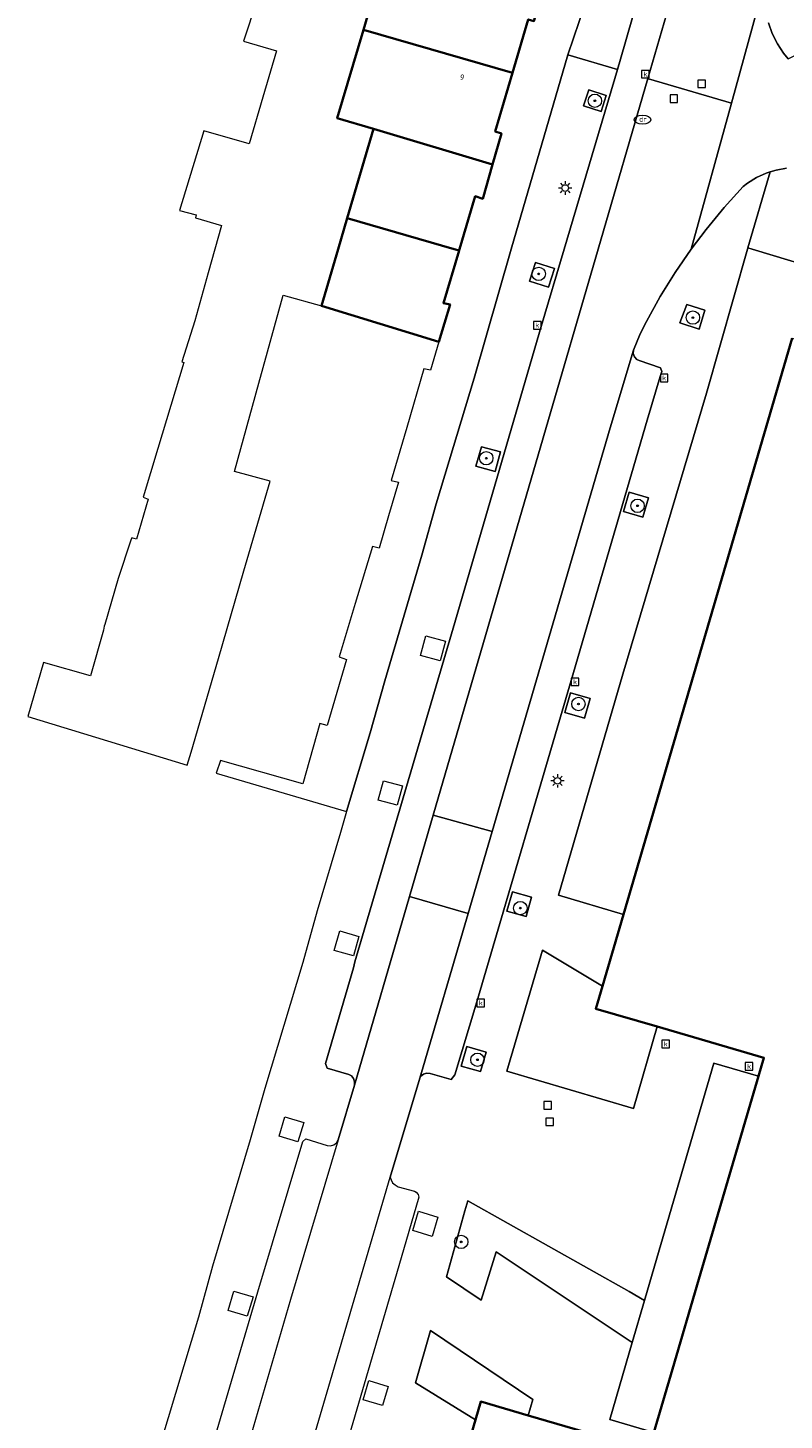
# Model space of a CAD drawing. Header units: metres. Extents: x 136597 to 137331, y 452400 to 453440.
# Tile 23 of 40: x 136654 to 136699, y 452930 to 453013. Entities that reach past the tile are written whole.
import ezdxf
from ezdxf.enums import TextEntityAlignment as Align

# ---------------------------------------------------------------- set-up
doc = ezdxf.new("R2010")
doc.units = ezdxf.units.M
doc.layers.get('0').update_dxf_attribs({"lineweight": 25})
for name, color, linetype, lineweight in [('AB-ondergrond', 7, 'Continuous', 25), ('B-WE-GR-BOOM-S @ 0.2', 90, 'Continuous', 25), ('B-WE-GR-GROENVOORZIENING-GV', 80, 'Continuous', 18), ('B-WE-KL-ET_LS_OV_LICHTMAST-S @ 0.2', 190, 'Continuous', 25), ('B-WE-KL-WATER-S @ 0.2', 170, 'Continuous', 25), ('B-WE-OG-BEBOUWING-GV', 7, 'Continuous', 35), ('B-WE-OG-BEBOUWING-T18', 10, 'Continuous', 18), ('B-WE-OG-TERREIN_ERF-GV', 7, 'Continuous', 18), ('B-WE-RI-GWA_KOLK-S @ 0.2', 30, 'Continuous', 25), ('B-WE-RI-GWA_RIOOLPUT-S @ 0.2', 30, 'Continuous', 25), ('B-WE-VH-VERHARDING_BETONSTRAATSTEEN-GV', 252, 'Continuous', 18), ('B-WE-VH-VERHARDING_STRAATBAKSTEEN-GV', 252, 'Continuous', 18), ('B-WE-VH-VERHARDING_TEGEL-GV', 252, 'Continuous', 18)]:
    doc.layers.add(name, color=color, linetype=linetype, lineweight=lineweight)
doc.styles.add('NLCS-ISO', font='NLCS-ISO.ttf')
doc.styles.add('NLCS-ISO-ANNOTATIEF-T18', font='NLCS-ISO.ttf', dxfattribs={"height": 1.8})

# ---------------------------------------------------------------- blocks, each defined once
blk = doc.blocks.new('SKL-ET_OV_LICHTMAST-SO')
at = {"color": 0, "linetype": 'ByBlock', "lineweight": 18}
for points in [[(-1.25, 0), (-2, 0)], [(-1.41, 1.41), (-0.88, 0.88)], [(0, 2), (0, 1.25)], [(0.88, 0.88), (1.41, 1.41)], [(2, 0), (1.25, 0)], [(-1.41, -1.41), (-0.88, -0.88)], [(0, -1.25), (0, -2)], [(0.88, -0.88), (1.41, -1.41)]]:
    blk.add_lwpolyline(points, dxfattribs=at)
blk.add_circle((0, 0), 1, dxfattribs=at)
blk = doc.blocks.new('SRI-PUT_INSPECTIEPUT_RIOOLPUT-SO')
at = {"color": 0, "linetype": 'ByBlock', "lineweight": 18}
blk.add_lwpolyline([(-1.125, -1.125), (1.125, -1.125), (1.125, 1.125), (-1.125, 1.125)], close=True, dxfattribs=at)
blk = doc.blocks.new('SRI-KOLK-SO')
at = {"color": 0, "linetype": 'ByBlock', "lineweight": 18}
blk.add_lwpolyline([(-1.125, -1.125), (1.125, -1.125), (1.125, 1.125), (-1.125, 1.125)], close=True, dxfattribs=at)
at = {"color": 0, "linetype": 'ByBlock', "lineweight": 18, "style": 'NLCS-ISO'}
blk.add_text('k', height=1.5, dxfattribs=at).set_placement((0, 0), align=Align.MIDDLE_CENTER)
blk = doc.blocks.new('SKL-WATER_DRAINAGEPUT-SO')
at = {"color": 0, "linetype": 'ByBlock', "lineweight": 18}
blk.add_ellipse((0, 0), major_axis=(2.5, 0), ratio=0.54, dxfattribs=at)
at = {"color": 0, "linetype": 'ByBlock', "lineweight": 18, "style": 'NLCS-ISO'}
blk.add_text('dr', height=1.5, dxfattribs=at).set_placement((0.12, 0.19), align=Align.MIDDLE_CENTER)
blk = doc.blocks.new('SGR-BOOM_01-SO')
at = {"linetype": 'ByBlock', "lineweight": 18}
h = blk.add_hatch(color=0, dxfattribs=at)
h.dxf.hatch_style = 1
edge = h.paths.add_edge_path()
edge.add_arc((0, 0), 0.25, 0, 360)
at = {"color": 0, "linetype": 'ByBlock', "lineweight": 18}
for radius in [2, 0.25]:
    blk.add_circle((0, 0), radius, dxfattribs=at)
blk = doc.blocks.new('A$C8609b1a7')
at = {"layer": 'B-WE-GR-GROENVOORZIENING-GV', "color": 9, "flags": 128}
for points in [[(-631.97, -431.549), (-631.664, -430.599), (-632.711, -430.262), (-633.017, -431.212)], [(-623.225, -439.667), (-623.248, -439.747), (-625.696, -448.344), (-630.677, -465.089), (-634.509, -478.264), (-630.646, -479.424), (-620.594, -445.067), (-610.329, -448.069), (-609.183, -444.107), (-619.668, -441.056), (-619.605, -440.765), (-622.961, -439.747)], [(-636.234, -441.664), (-635.095, -442.016), (-634.749, -440.898), (-635.888, -440.546)], [(-627.277, -444.15), (-626.118, -444.528), (-625.786, -443.397), (-626.866, -443.047)], [(-639.103, -451.528), (-639.425, -452.691), (-638.286, -453.007), (-637.964, -451.844)], [(-630.639, -455.391), (-629.488, -455.731), (-629.147, -454.575), (-630.298, -454.235)], [(-632.965, -467.72), (-632.624, -466.547), (-633.787, -466.209), (-634.128, -467.383)], [(-637.254, -478.064), (-637.58, -479.214), (-636.445, -479.536), (-636.119, -478.387)], [(-628.628, -486.102), (-632.288, -485.032), (-631.894, -483.686), (-635.471, -481.542), (-637.586, -488.748), (-630.04, -490.987)], [(-640.315, -488.449), (-639.163, -488.785), (-638.822, -487.618), (-639.975, -487.282)], [(-630.115, -504.925), (-629.383, -502.42), (-630.307, -501.899), (-639.92, -496.478), (-640.088, -497.076), (-641.191, -501.016), (-639.125, -502.412), (-638.231, -499.522)], [(-639.456, -509.534), (-639.14, -508.451), (-636.315, -509.277), (-636.044, -508.334), (-642.129, -504.211), (-643.023, -507.328)]]:
    blk.add_lwpolyline(points, close=True, dxfattribs=at)
at = {"layer": 'B-WE-OG-BEBOUWING-GV', "color": 9, "flags": 128}
for points in [[(-635.372, -424.116), (-644.609, -421.483), (-646.136, -426.671), (-637.253, -429.24), (-636.315, -426.052), (-635.971, -426.153)], [(-637.253, -429.24), (-646.136, -426.671), (-647.691, -431.953), (-645.529, -432.578), (-638.444, -434.7), (-637.915, -432.849), (-638.28, -432.73)], [(-638.444, -434.7), (-645.529, -432.578), (-647.096, -437.914), (-640.716, -439.747), (-640.433, -439.828), (-640.409, -439.747), (-639.472, -436.599), (-639.027, -436.744)], [(-640.433, -439.828), (-640.716, -439.747), (-647.096, -437.914), (-647.634, -439.747), (-648.629, -443.134), (-641.63, -445.275), (-640.968, -443.056), (-641.368, -442.968)]]:
    blk.add_lwpolyline(points, close=True, dxfattribs=at)
for points in [[(-620.594, -445.067), (-630.646, -479.424), (-631.894, -483.686), (-632.288, -485.032), (-628.628, -486.102), (-622.272, -487.96), (-622.592, -489.052), (-626.141, -501.156), (-627.715, -506.523), (-628.819, -510.289)], [(-629.138, -511.377), (-636.315, -509.277), (-639.14, -508.451), (-639.456, -509.534), (-640.533, -513.226)]]:
    blk.add_lwpolyline(points, dxfattribs=at)
at = {"layer": 'B-WE-OG-TERREIN_ERF-GV', "color": 9, "flags": 128}
for points in [[(-651.669, -422.464), (-653.268, -427.345), (-651.304, -427.923), (-652.118, -430.7), (-652.932, -433.477), (-655.649, -432.689), (-657.09, -437.445), (-656.102, -437.706), (-656.131, -437.885), (-654.585, -438.333), (-654.982, -439.747), (-655.378, -441.157), (-656.183, -444.027), (-656.953, -446.471), (-656.835, -446.504), (-658.381, -451.639), (-659.252, -454.531), (-658.952, -454.651), (-659.652, -457.036), (-659.939, -456.955), (-659.987, -457.101), (-660.745, -459.376), (-661.547, -462.138), (-661.573, -462.222), (-661.628, -462.458), (-662.395, -465.186), (-665.201, -464.39), (-666.125, -467.616), (-656.636, -470.521), (-656.405, -469.731), (-654.775, -464.155), (-653.25, -458.938), (-651.687, -453.592), (-653.821, -453), (-652.364, -447.743), (-650.911, -442.501), (-648.629, -443.134), (-647.634, -439.747), (-647.096, -437.914), (-645.529, -432.578), (-647.691, -431.953), (-646.136, -426.671), (-644.609, -421.483)], [(-636.315, -426.052), (-637.253, -429.24), (-638.28, -432.73), (-637.915, -432.849), (-638.444, -434.7), (-639.027, -436.744), (-639.472, -436.599), (-640.409, -439.747), (-640.433, -439.828), (-641.368, -442.968), (-640.968, -443.056), (-641.63, -445.275), (-642.137, -446.976), (-642.532, -446.888), (-643.555, -450.382), (-644.479, -453.535), (-644.045, -453.638), (-644.635, -455.651), (-645.198, -457.573), (-645.593, -457.484), (-646.621, -460.878), (-647.585, -464.059), (-647.139, -464.222), (-647.714, -466.188), (-648.286, -468.141), (-648.732, -468.038), (-649.732, -471.633), (-654.655, -470.23), (-654.899, -470.991), (-647.133, -473.285), (-645.732, -468.582), (-644.864, -465.477), (-642.648, -457.99), (-641.798, -454.928), (-639.542, -447.439), (-637.334, -439.747), (-633.962, -428.173), (-632.273, -423.179)]]:
    blk.add_lwpolyline(points, dxfattribs=at)
blk.add_lwpolyline([(-628.819, -510.289), (-627.715, -506.523), (-626.141, -501.156), (-622.592, -489.052), (-625.248, -488.273), (-628.787, -500.382), (-629.383, -502.42), (-630.115, -504.925), (-631.457, -509.515)], close=True, dxfattribs=at)
at = {"layer": 'B-WE-VH-VERHARDING_BETONSTRAATSTEEN-GV', "color": 9, "flags": 128}
blk.add_lwpolyline([(-643.393, -478.34), (-639.898, -479.348), (-638.467, -474.464), (-641.982, -473.498)], close=True, dxfattribs=at)
at = {"layer": 'B-WE-VH-VERHARDING_STRAATBAKSTEEN-GV', "color": 9, "flags": 128}
for points in [[(-620.821, -428.401), (-621.095, -428.076), (-621.469, -427.509), (-621.775, -426.901), (-622.006, -426.262)], [(-622.151, -423.571), (-624.205, -431.048), (-626.595, -439.747), (-625.716, -438.58), (-624.64, -437.275), (-623.503, -436.022), (-623.246, -435.824), (-622.715, -435.49), (-622.145, -435.227), (-621.902, -435.15), (-621.547, -435.038), (-620.93, -434.927)], [(-625.296, -416.207), (-629.186, -429.58), (-629.138, -429.594), (-624.205, -431.048), (-622.151, -423.571)], [(-627.159, -415.699), (-630.814, -428.431), (-630.997, -429.047), (-634.169, -439.747), (-635.533, -444.359), (-640.78, -462.337), (-646.644, -482.235), (-646.723, -482.594), (-648.384, -488.307), (-648.285, -488.568), (-647.006, -488.946), (-646.85, -489.034), (-646.718, -489.191), (-646.655, -489.387), (-646.671, -489.592), (-643.393, -478.34), (-641.982, -473.498), (-632.148, -439.747), (-629.186, -429.58), (-625.296, -416.207)]]:
    blk.add_lwpolyline(points, dxfattribs=at)
for points in [[(-629.186, -429.58), (-632.148, -439.747), (-641.982, -473.498), (-638.467, -474.464), (-631.422, -450.413), (-630.04, -445.777), (-629.644, -444.805), (-629.264, -444.06), (-628.443, -442.581), (-627.552, -441.142), (-626.595, -439.747), (-624.205, -431.048), (-629.138, -429.594)], [(-639.898, -479.348), (-642.774, -489.168), (-642.709, -489.059), (-642.557, -488.929), (-642.367, -488.869), (-642.163, -488.889), (-640.908, -489.244), (-640.681, -488.973), (-639.38, -484.618), (-633.761, -465.475), (-629.228, -449.941), (-628.448, -447.35), (-628.345, -447.052), (-628.436, -446.827), (-629.705, -446.394), (-629.846, -446.321), (-629.982, -446.171), (-630.051, -445.98), (-630.04, -445.777), (-631.422, -450.413), (-638.467, -474.464)], [(-646.671, -489.592), (-647.643, -492.849), (-650.481, -502.358), (-653.821, -513.808), (-650.33, -514.831), (-648.189, -507.54), (-644.534, -495.075), (-642.774, -489.168), (-639.898, -479.348), (-643.393, -478.34)]]:
    blk.add_lwpolyline(points, close=True, dxfattribs=at)
at = {"layer": 'B-WE-VH-VERHARDING_TEGEL-GV', "color": 9, "flags": 128}
for points in [[(-632.273, -423.179), (-633.962, -428.173), (-630.997, -429.047), (-630.814, -428.431), (-627.159, -415.699)], [(-622.006, -426.262), (-621.775, -426.901), (-621.469, -427.509), (-621.095, -428.076), (-620.821, -428.401), (-614.738, -425.283)], [(-655.762, -513.24), (-652.42, -501.908), (-649.745, -492.946), (-649.572, -492.785), (-648.3, -493.196), (-648.095, -493.215), (-647.899, -493.154), (-647.74, -493.024), (-647.643, -492.849), (-646.671, -489.592), (-646.655, -489.387), (-646.718, -489.191), (-646.85, -489.034), (-647.006, -488.946), (-648.285, -488.568), (-648.384, -488.307), (-646.723, -482.594), (-646.644, -482.235), (-640.78, -462.337), (-635.533, -444.359), (-634.169, -439.747), (-630.997, -429.047), (-633.962, -428.173), (-637.334, -439.747), (-639.542, -447.439), (-641.798, -454.928), (-642.648, -457.99), (-644.864, -465.477), (-645.732, -468.582), (-647.133, -473.285), (-647.5, -474.518), (-648.897, -479.207), (-649.743, -482.283), (-652.009, -489.793), (-652.875, -492.853), (-655.116, -500.377), (-655.951, -503.418), (-658.197, -510.863)], [(-620.93, -434.927), (-621.547, -435.038), (-621.902, -435.15), (-623.225, -439.667), (-622.961, -439.747), (-619.605, -440.765)], [(-640.533, -513.226), (-639.456, -509.534), (-643.023, -507.328), (-642.129, -504.211), (-636.044, -508.334), (-636.315, -509.277), (-629.138, -511.377)], [(-628.819, -510.289), (-631.457, -509.515), (-630.115, -504.925), (-638.231, -499.522), (-639.125, -502.412), (-641.191, -501.016), (-640.088, -497.076), (-639.92, -496.478), (-630.307, -501.899), (-629.383, -502.42), (-628.787, -500.382), (-625.248, -488.273), (-622.592, -489.052), (-622.272, -487.96), (-628.628, -486.102), (-630.04, -490.987), (-637.586, -488.748), (-635.471, -481.542), (-631.894, -483.686), (-630.646, -479.424), (-634.509, -478.264), (-630.677, -465.089), (-625.696, -448.344), (-623.248, -439.747), (-623.225, -439.667), (-621.902, -435.15), (-622.145, -435.227), (-622.715, -435.49), (-623.246, -435.824), (-623.503, -436.022), (-624.64, -437.275), (-625.716, -438.58), (-626.595, -439.747), (-627.552, -441.142), (-628.443, -442.581), (-629.264, -444.06), (-629.644, -444.805), (-630.04, -445.777), (-630.051, -445.98), (-629.982, -446.171), (-629.846, -446.321), (-629.705, -446.394), (-628.436, -446.827), (-628.345, -447.052), (-628.448, -447.35), (-629.228, -449.941), (-633.761, -465.475), (-639.38, -484.618), (-640.681, -488.973), (-640.908, -489.244), (-642.163, -488.889), (-642.367, -488.869), (-642.557, -488.929), (-642.709, -489.059), (-642.774, -489.168), (-644.534, -495.075), (-644.484, -495.227), (-644.409, -495.405), (-644.246, -495.539), (-644.067, -495.643), (-643.086, -495.911), (-642.997, -495.97), (-642.878, -496.104), (-642.825, -496.275), (-644.022, -500.353), (-644.596, -502.335), (-647.1, -510.87)]]:
    blk.add_lwpolyline(points, dxfattribs=at)
for points in [[(-633.017, -431.212), (-632.711, -430.262), (-631.664, -430.599), (-631.97, -431.549)], [(-636.234, -441.664), (-635.888, -440.546), (-634.749, -440.898), (-635.095, -442.016)], [(-627.277, -444.15), (-626.866, -443.047), (-625.786, -443.397), (-626.118, -444.528)], [(-639.425, -452.691), (-639.103, -451.528), (-637.964, -451.844), (-638.286, -453.007)], [(-630.639, -455.391), (-630.298, -454.235), (-629.147, -454.575), (-629.488, -455.731)], [(-642.73, -463.985), (-642.407, -462.8), (-641.237, -463.118), (-641.559, -464.304)], [(-634.128, -467.383), (-633.787, -466.209), (-632.624, -466.547), (-632.965, -467.72)], [(-643.811, -471.755), (-644.13, -472.906), (-645.248, -472.595), (-644.929, -471.444)], [(-636.119, -478.387), (-636.445, -479.536), (-637.58, -479.214), (-637.254, -478.064)], [(-646.402, -480.721), (-646.732, -481.877), (-647.871, -481.553), (-647.542, -480.396)], [(-638.822, -487.618), (-639.163, -488.785), (-640.315, -488.449), (-639.975, -487.282)], [(-649.685, -491.815), (-650.031, -492.976), (-651.156, -492.64), (-650.81, -491.48)], [(-641.697, -497.45), (-642.045, -498.603), (-643.197, -498.255), (-642.848, -497.102)], [(-652.707, -502.212), (-653.051, -503.365), (-654.189, -503.027), (-653.845, -501.873)], [(-644.651, -507.554), (-644.998, -508.694), (-646.15, -508.344), (-645.804, -507.204)]]:
    blk.add_lwpolyline(points, close=True, dxfattribs=at)
at = {"layer": 'B-WE-GR-BOOM-S @ 0.2', "color": 9, "xscale": 0.2, "yscale": 0.2, "zscale": 0.2}
for p in [(-632.34, -430.905), (-635.689, -441.225), (-626.503, -443.833), (-638.812, -452.214), (-629.798, -455.053), (-633.32, -466.868), (-636.784, -479.037), (-639.338, -488.076), (-640.306, -498.934)]:
    blk.add_blockref('SGR-BOOM_01-SO', p, dxfattribs=at)
at = {"layer": 'B-WE-KL-ET_LS_OV_LICHTMAST-S @ 0.2', "color": 9, "xscale": 0.2, "yscale": 0.2, "zscale": 0.2}
for p in [(-634.116, -436.108), (-634.573, -471.45)]:
    blk.add_blockref('SKL-ET_OV_LICHTMAST-SO', p, dxfattribs=at)
at = {"layer": 'B-WE-KL-WATER-S @ 0.2', "color": 9, "xscale": 0.2, "yscale": 0.2, "zscale": 0.2}
blk.add_blockref('SKL-WATER_DRAINAGEPUT-SO', (-629.5, -432.035), dxfattribs=at)
at = {"layer": 'B-WE-RI-GWA_KOLK-S @ 0.2', "color": 9, "xscale": 0.2, "yscale": 0.2, "zscale": 0.2}
for p in [(-629.331, -429.322), (-635.772, -444.289), (-628.211, -447.432), (-633.521, -465.545), (-639.14, -484.688), (-628.12, -487.132), (-623.157, -488.474)]:
    blk.add_blockref('SRI-KOLK-SO', p, dxfattribs=at)
at = {"layer": 'B-WE-RI-GWA_RIOOLPUT-S @ 0.2', "color": 9, "xscale": 0.2, "yscale": 0.2, "zscale": 0.2}
for p in [(-625.98, -429.897), (-627.635, -430.78), (-635.156, -490.798), (-635.032, -491.779)]:
    blk.add_blockref('SRI-PUT_INSPECTIEPUT_RIOOLPUT-SO', p, dxfattribs=at)
at = {"layer": 'B-WE-OG-BEBOUWING-T18', "color": 9, "style": 'NLCS-ISO-ANNOTATIEF-T18'}
blk.add_text('9', height=0.36, rotation=344, dxfattribs=at).set_placement((-640.26, -429.516), align=Align.MIDDLE)

msp = doc.modelspace()

# ---------------------------------------------------------------- block references
at = {"layer": 'AB-ondergrond'}
msp.add_blockref('A$C8609b1a7', (137319.696, 453439.747), dxfattribs=at)

doc.saveas('drawing.dxf')
